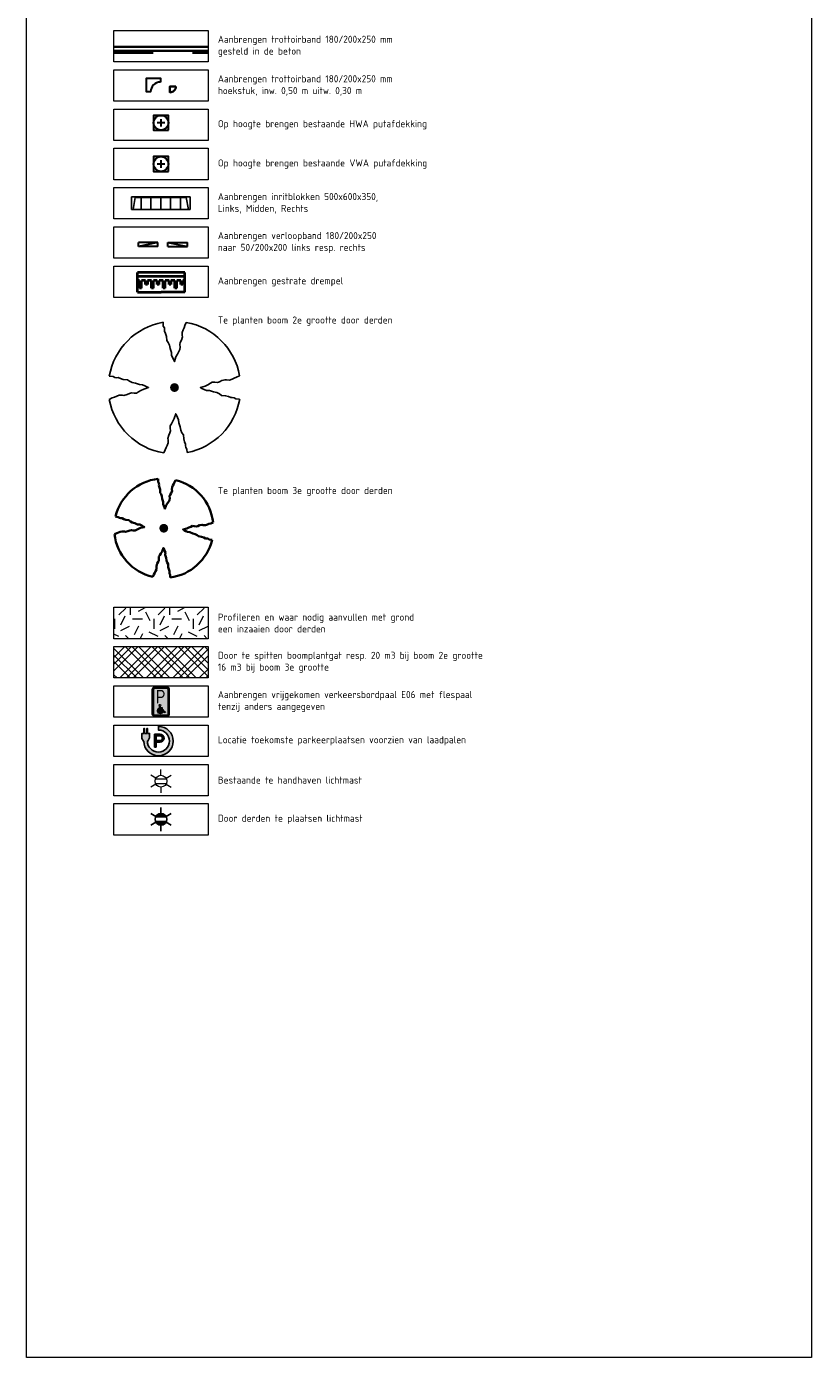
# Model space of a CAD drawing. Header units: metres. Extents: x 162305 to 163132, y 502542 to 502928.
# Tile 221 of 222: x 163092 to 163132, y 502716 to 502784. Entities that reach past the tile are written whole.
import ezdxf
from ezdxf.enums import TextEntityAlignment as Align

# ---------------------------------------------------------------- set-up
doc = ezdxf.new("R2010")
doc.units = ezdxf.units.M
doc.linetypes.add('VH-TROTTOIRBAND-SO', pattern=[15, 5, -2, 2, -2, 2, -2])
doc.linetypes.add('ZZ-HIDDEN-SO', pattern=[4, 2, -2])
for name, color, linetype, lineweight, true_color in [('B-WE-OV-LICHTMAST-S-200', 190, 'Continuous', 18, 0x7f00ff), ('N-BH-VH-KANTOPSLUITING_ELEMENT_VERLOOPBAND-S', 253, 'Continuous', 30, 0x828282), ('N-WE-GR-BOOM-S', 3, 'Continuous', 25, 0x00ff00), ('N-WE-OV-LICHTMAST-S-200', 190, 'Continuous', 25, 0x7f00ff), ('N-WE-VH-KANTOPSLUITING_ELEMENT_INRIT-S', 40, 'Continuous', 25, 0xffbf00), ('N-WE-VH-KANTOPSLUITING_TROTTOIRBAND_180X200-G', 6, 'VH-TROTTOIRBAND-SO', 35, 0xff00ff), ('N01-WE-GR-BOOM-S', 30, 'Continuous', 35, 0xff7f00)]:
    doc.layers.add(name, color=color, linetype=linetype, lineweight=lineweight, true_color=true_color)
for name, color, linetype, lineweight in [('N-BH-VH-DREMPEL_BESTRAAT_30KMU-G', 7, 'Continuous', 40), ('N-WE-GR-GRAS-A-200', 62, 'Continuous', 18), ('N-WE-GR-PLANTGATVERBETERING-A-200', 92, 'Continuous', 18), ('N-WE-RI-PUT-OPHOOGTEBRENGEN_HWA-S', 150, 'Continuous', 30), ('N-WE-RI-PUT-OPHOOGTEBRENGEN_VWA-S', 20, 'Continuous', 30), ('N-WE-VH-KANTOPSLUITING_BETONRUG-G', 7, 'ZZ-HIDDEN-SO', 35), ('N-WE-VH-KANTOPSLUITING_VOORKANTBAND-G', 50, 'Continuous', 35), ('N-WE-VW-MARKERING_SYMBOOL-S', 7, 'Continuous', 25), ('N-WE-VW-VERKEERSTEKEN_BORD_E-S-200', 7, 'Continuous', 25), ('NW-HOEKELEMENT PARKEERPLAATS', 2, 'Continuous', 30), ('X-XX-AL-LEGENDA-G', 7, 'Continuous', 0)]:
    doc.layers.add(name, color=color, linetype=linetype, lineweight=lineweight)
doc.layers.add('X-XX-AL-LEGENDA-T', color=7, linetype='Continuous')
doc.layers.add('X-XX-AL-TEKENBLAD_VIEWPORT-G', color=7, linetype='Continuous', lineweight=18, plot=False)
doc.styles.add('NLCS-ISO', font='NLCS-ISO.ttf')
doc.styles.add('NLCS-RVV-M200-T25', font='NLCS-RVV.ttf')

# ---------------------------------------------------------------- blocks, each defined once
blk = doc.blocks.new('SVH-KANTOPSLUITING_VERLOOP_180 200X250_50 200X200_RECHTS')
at = {"layer": 'N-BH-VH-KANTOPSLUITING_ELEMENT_VERLOOPBAND-S'}
for p, q in [((-0.9980578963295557, -0.06229314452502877), (0, 0)), ((0.01245862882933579, -0.1996115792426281), (0, 0)), ((-0.9980578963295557, -0.06229314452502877), (0.01245862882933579, -0.1996115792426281)), ((-0.9855992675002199, -0.2619047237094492), (-0.9980578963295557, -0.06229314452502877)), ((-0.9855992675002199, -0.2619047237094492), (0.01245862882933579, -0.1996115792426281))]:
    blk.add_line(p, q, dxfattribs=at)
blk = doc.blocks.new('SVH-KANTOPSLUITING_VERLOOP_180 200X250_50 200X200_LINKS')
at = {"layer": 'N-BH-VH-KANTOPSLUITING_ELEMENT_VERLOOPBAND-S'}
for p, q in [((0.9980578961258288, 0.06229314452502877), (0, 0)), ((0.01245862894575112, -0.1996115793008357), (0, 0)), ((0.9980578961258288, 0.06229314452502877), (0.01245862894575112, -0.1996115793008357)), ((1.01051652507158, -0.137318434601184), (0.9980578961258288, 0.06229314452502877)), ((1.01051652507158, -0.137318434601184), (0.01245862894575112, -0.1996115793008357))]:
    blk.add_line(p, q, dxfattribs=at)
blk = doc.blocks.new('N-SVH-INRITELEMENT_180 200_200X650X500_RECHTS18')
at = {"layer": 'N-WE-VH-KANTOPSLUITING_ELEMENT_INRIT-S'}
for p, q in [((0, 0), (-0.4990389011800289, -0.03098669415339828)), ((0, 0), (0.04028270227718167, -0.6487505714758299)), ((-0.4990389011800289, -0.03098669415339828), (-0.4587561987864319, -0.6797372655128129)), ((0.04028270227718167, -0.6487505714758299), (-0.4587561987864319, -0.6797372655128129)), ((-0.2622393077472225, -0.6174386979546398), (-0.4044841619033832, -0.02511553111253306)), ((0.03718403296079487, -0.5988466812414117), (-0.2622393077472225, -0.6174386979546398))]:
    blk.add_line(p, q, dxfattribs=at)
blk = doc.blocks.new('N-SVH-INRITELEMENT_180 200_200X650X500_MIDDEN199')
at = {"layer": 'N-WE-VH-KANTOPSLUITING_ELEMENT_INRIT-S'}
for p, q in [((0, 0), (-0.4990389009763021, -0.03098669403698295)), ((0, 0), (0.04028270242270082, -0.6487505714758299)), ((-0.4990389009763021, -0.03098669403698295), (-0.4587561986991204, -0.6797372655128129)), ((0.03718403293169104, -0.5988466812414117), (-0.4618548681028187, -0.6298333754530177)), ((0.04028270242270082, -0.6487505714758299), (-0.4587561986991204, -0.6797372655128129))]:
    blk.add_line(p, q, dxfattribs=at)
blk = doc.blocks.new('N-SVH-INRITELEMENT_180 200_200X650X500_LINKS18')
at = {"layer": 'N-WE-VH-KANTOPSLUITING_ELEMENT_INRIT-S'}
for p, q in [((0, 0), (-0.4990389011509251, -0.03098669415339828)), ((0, 0), (0.04028270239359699, -0.6487505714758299)), ((-0.4990389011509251, -0.03098669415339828), (-0.4587561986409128, -0.6797372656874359)), ((-0.1624315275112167, -0.6112413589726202), (-0.4618548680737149, -0.62983337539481)), ((0.04028270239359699, -0.6487505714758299), (-0.4587561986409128, -0.6797372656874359)), ((-0.09455473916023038, -0.005871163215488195), (-0.1624315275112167, -0.6112413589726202))]:
    blk.add_line(p, q, dxfattribs=at)
blk = doc.blocks.new('SGR-BOOM_2E GROOTTE')
h = blk.add_hatch(color=256)
edge = h.paths.add_edge_path()
edge.add_arc((-0.001990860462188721, 0.003386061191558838), 0.15, 0, 360)
at = {"flags": 128}
for points in [[(-0.3934977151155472, 2.21897151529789), (-0.3859977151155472, 2.09072151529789), (-0.3477477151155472, 2.02997151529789), (-0.3387477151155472, 1.96922151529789), (-0.3409977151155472, 1.91747151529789), (-0.3079977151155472, 1.83722151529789), (-0.2772477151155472, 1.74122151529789), (-0.2674977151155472, 1.59947151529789), (-0.2164977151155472, 1.53122151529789), (-0.1759977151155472, 1.44722151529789), (-0.1527477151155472, 1.32872151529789), (-0.1047477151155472, 1.19597151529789), (-0.1009977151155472, 1.09097151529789), (-0.06424771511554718, 1.00997151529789), (-0.02974771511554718, 0.9387215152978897), (-0.003497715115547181, 0.8847215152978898), (0.04525228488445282, 1.04972151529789), (0.09625228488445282, 1.14197151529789), (0.1427522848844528, 1.23047151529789), (0.1795022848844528, 1.29122151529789), (0.1840022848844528, 1.37597151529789), (0.1727522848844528, 1.46372151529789), (0.1930022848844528, 1.53122151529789), (0.2342522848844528, 1.61297151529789), (0.2650022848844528, 1.72547151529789), (0.2545022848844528, 1.77197151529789), (0.2537522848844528, 1.87772151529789), (0.2852522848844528, 1.96547151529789), (0.3190022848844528, 2.03597151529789), (0.3497522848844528, 2.11697151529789), (0.3970022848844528, 2.21747151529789)], [(-2.218997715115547, 0.3889715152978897), (-2.089247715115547, 0.3814715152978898), (-2.026997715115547, 0.3447215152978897), (-1.966997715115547, 0.3349715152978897), (-1.915997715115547, 0.3394715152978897), (-1.834997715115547, 0.3049715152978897), (-1.740497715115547, 0.2742215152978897), (-1.597997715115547, 0.2637215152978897), (-1.531247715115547, 0.2134715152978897), (-1.443497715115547, 0.1699715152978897), (-1.324997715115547, 0.1474715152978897), (-1.195247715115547, 0.1017215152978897), (-1.090247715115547, 0.09797151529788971), (-1.008497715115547, 0.06122151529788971), (-0.9379977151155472, 0.02747151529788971), (-0.8832477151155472, -0.0002784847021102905), (-1.048247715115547, -0.04827848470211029), (-1.141247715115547, -0.0992784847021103), (-1.228997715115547, -0.1457784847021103), (-1.289747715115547, -0.1832784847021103), (-1.373747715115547, -0.1862784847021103), (-1.462247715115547, -0.1757784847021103), (-1.531247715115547, -0.1960284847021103), (-1.612247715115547, -0.2365284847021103), (-1.723247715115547, -0.2680284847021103), (-1.769747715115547, -0.2582784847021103), (-1.876247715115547, -0.2590284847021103), (-1.963247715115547, -0.2897784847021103), (-2.033747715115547, -0.3227784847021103), (-2.115497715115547, -0.3520284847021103), (-2.215997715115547, -0.4007784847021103)], [(2.213502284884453, -0.3850284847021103), (2.083752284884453, -0.3775284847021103), (2.022252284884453, -0.3400284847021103), (1.963002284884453, -0.3302784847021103), (1.912002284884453, -0.3347784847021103), (1.828752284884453, -0.3002784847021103), (1.734252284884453, -0.2695284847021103), (1.593252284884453, -0.2590284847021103), (1.525002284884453, -0.2095284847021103), (1.439502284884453, -0.1675284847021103), (1.321752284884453, -0.1435284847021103), (1.190502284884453, -0.0970284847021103), (1.084002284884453, -0.0932784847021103), (1.003752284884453, -0.05727848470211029), (0.9325022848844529, -0.02202848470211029), (0.8785022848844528, 0.00497151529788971), (1.043502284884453, 0.05297151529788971), (1.135752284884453, 0.1032215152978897), (1.223502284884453, 0.1504715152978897), (1.283502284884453, 0.1879715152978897), (1.367502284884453, 0.1909715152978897), (1.457502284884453, 0.1797215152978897), (1.525002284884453, 0.2007215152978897), (1.606002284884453, 0.2404715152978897), (1.718502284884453, 0.2734715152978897), (1.765002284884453, 0.2629715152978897), (1.870002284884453, 0.2622215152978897), (1.958502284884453, 0.2922215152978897), (2.029002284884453, 0.3282215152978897), (2.110752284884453, 0.3574715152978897), (2.212002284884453, 0.4047215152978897)], [(-0.3597477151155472, -2.21802848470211), (-0.3109977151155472, -2.11677848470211), (-0.2802477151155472, -2.036528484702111), (-0.2479977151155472, -1.96602848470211), (-0.2172477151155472, -1.87752848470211), (-0.2164977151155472, -1.77252848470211), (-0.2277477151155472, -1.72452848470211), (-0.1954977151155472, -1.61277848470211), (-0.1564977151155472, -1.53102848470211), (-0.1354977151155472, -1.46352848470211), (-0.1452477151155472, -1.37502848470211), (-0.1414977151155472, -1.29177848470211), (-0.1039977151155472, -1.23102848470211), (-0.05674771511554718, -1.14327848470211), (-0.005747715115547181, -1.05027848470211), (0.04075228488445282, -0.8845284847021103), (0.06925228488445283, -0.9392784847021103), (0.1022522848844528, -1.00977848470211), (0.1390022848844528, -1.09152848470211), (0.1435022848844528, -1.19577848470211), (0.1900022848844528, -1.32777848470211), (0.2125022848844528, -1.44702848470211), (0.2545022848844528, -1.53102848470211), (0.3047522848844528, -1.59927848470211), (0.3160022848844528, -1.74102848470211), (0.3467522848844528, -1.83627848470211), (0.3805022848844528, -1.91802848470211), (0.3760022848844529, -1.96827848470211), (0.3865022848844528, -2.03052848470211), (0.4232522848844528, -2.08977848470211), (0.4315022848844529, -2.20452848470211)]]:
    blk.add_lwpolyline(points, dxfattribs=at)
for start, end in [(100.0002194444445, 170.1098166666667), (10.29992500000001, 79.79196666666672), (190.3241250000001, 260.8432527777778), (281.0945583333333, 350.0620888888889)]:
    blk.add_arc((-0.001990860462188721, 0.003386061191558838), 2.249996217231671, start, end)
blk = doc.blocks.new('SGR-BOOM_3E GROOTTE')
h = blk.add_hatch(color=256)
edge = h.paths.add_edge_path()
edge.add_arc((-0.001990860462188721, 0.003386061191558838), 0.15, 0, 360)
at = {"flags": 128}
for points in [[(-0.2956210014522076, 1.665075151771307), (-0.2899960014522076, 1.568887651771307), (-0.2613085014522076, 1.523325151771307), (-0.2545585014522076, 1.477762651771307), (-0.2562460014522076, 1.438950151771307), (-0.2314960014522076, 1.378762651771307), (-0.2084335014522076, 1.306762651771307), (-0.2011210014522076, 1.200450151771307), (-0.1628710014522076, 1.149262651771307), (-0.1324960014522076, 1.086262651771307), (-0.1150585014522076, 0.9973876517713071), (-0.07905850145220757, 0.8978251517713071), (-0.07624600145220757, 0.8190751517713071), (-0.04868350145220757, 0.758325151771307), (-0.02280850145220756, 0.7048876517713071), (-0.003121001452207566, 0.664387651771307), (0.03344149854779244, 0.788137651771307), (0.07169149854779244, 0.8573251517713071), (0.1065664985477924, 0.923700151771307), (0.1341289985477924, 0.969262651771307), (0.1375039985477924, 1.032825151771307), (0.1290664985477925, 1.098637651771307), (0.1442539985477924, 1.149262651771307), (0.1751914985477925, 1.210575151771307), (0.1982539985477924, 1.294950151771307), (0.1903789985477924, 1.329825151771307), (0.1898164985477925, 1.409137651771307), (0.2134414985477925, 1.474950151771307), (0.2387539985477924, 1.527825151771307), (0.2618164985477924, 1.588575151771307), (0.2972539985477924, 1.663950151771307)], [(-1.664746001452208, 0.292575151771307), (-1.567433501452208, 0.286950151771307), (-1.520746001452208, 0.259387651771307), (-1.475746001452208, 0.252075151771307), (-1.437496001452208, 0.255450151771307), (-1.376746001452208, 0.229575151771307), (-1.305871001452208, 0.206512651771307), (-1.198996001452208, 0.198637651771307), (-1.148933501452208, 0.160950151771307), (-1.083121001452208, 0.128325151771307), (-0.9942460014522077, 0.111450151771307), (-0.8969335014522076, 0.07713765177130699), (-0.8181835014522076, 0.074325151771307), (-0.7568710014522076, 0.04676265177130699), (-0.7039960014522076, 0.02145015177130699), (-0.6629335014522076, 0.0006376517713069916), (-0.7866835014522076, -0.03536234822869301), (-0.8564335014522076, -0.07361234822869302), (-0.9222460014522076, -0.108487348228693), (-0.9678085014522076, -0.136612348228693), (-1.030808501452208, -0.138862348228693), (-1.097183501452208, -0.130987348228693), (-1.148933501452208, -0.146174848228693), (-1.209683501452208, -0.176549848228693), (-1.292933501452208, -0.200174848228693), (-1.327808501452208, -0.192862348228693), (-1.407683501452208, -0.193424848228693), (-1.472933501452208, -0.216487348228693), (-1.525808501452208, -0.241237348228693), (-1.587121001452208, -0.263174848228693), (-1.662496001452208, -0.299737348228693)], [(1.659628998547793, -0.287924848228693), (1.562316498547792, -0.282299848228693), (1.516191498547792, -0.254174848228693), (1.471753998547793, -0.246862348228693), (1.433503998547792, -0.250237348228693), (1.371066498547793, -0.224362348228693), (1.300191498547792, -0.201299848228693), (1.194441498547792, -0.193424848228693), (1.143253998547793, -0.156299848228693), (1.079128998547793, -0.124799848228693), (0.9908164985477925, -0.106799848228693), (0.8923789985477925, -0.07192484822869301), (0.8125039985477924, -0.06911234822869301), (0.7523164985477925, -0.04211234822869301), (0.6988789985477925, -0.01567484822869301), (0.6583789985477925, 0.004575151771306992), (0.7821289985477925, 0.04057515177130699), (0.8513164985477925, 0.07826265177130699), (0.9171289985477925, 0.113700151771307), (0.9621289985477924, 0.141825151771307), (1.025128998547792, 0.144075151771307), (1.092628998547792, 0.135637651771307), (1.143253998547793, 0.151387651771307), (1.204003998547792, 0.181200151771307), (1.288378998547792, 0.205950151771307), (1.323253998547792, 0.198075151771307), (1.402003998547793, 0.197512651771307), (1.468378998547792, 0.220012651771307), (1.521253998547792, 0.247012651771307), (1.582566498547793, 0.268950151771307), (1.658503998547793, 0.304387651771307)], [(-0.2703085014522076, -1.662674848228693), (-0.2337460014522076, -1.586737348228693), (-0.2106835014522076, -1.526549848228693), (-0.1864960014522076, -1.473674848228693), (-0.1634335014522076, -1.407299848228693), (-0.1628710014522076, -1.328549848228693), (-0.1713085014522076, -1.292549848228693), (-0.1471210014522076, -1.208737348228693), (-0.1178710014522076, -1.147424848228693), (-0.1021210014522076, -1.096799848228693), (-0.1094335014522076, -1.030424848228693), (-0.1066210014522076, -0.967987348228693), (-0.07849600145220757, -0.9224248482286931), (-0.04305850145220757, -0.856612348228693), (-0.004808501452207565, -0.786862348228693), (0.03006649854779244, -0.662549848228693), (0.05144149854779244, -0.703612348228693), (0.07619149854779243, -0.756487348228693), (0.1037539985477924, -0.817799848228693), (0.1071289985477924, -0.8959873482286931), (0.1420039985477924, -0.9949873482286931), (0.1588789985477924, -1.084424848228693), (0.1903789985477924, -1.147424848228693), (0.2280664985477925, -1.198612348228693), (0.2365039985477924, -1.304924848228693), (0.2595664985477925, -1.376362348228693), (0.2848789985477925, -1.437674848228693), (0.2815039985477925, -1.475362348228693), (0.2893789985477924, -1.522049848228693), (0.3169414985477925, -1.566487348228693), (0.3231289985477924, -1.652549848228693)]]:
    blk.add_lwpolyline(points, dxfattribs=at)
for start, end in [(100.0002194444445, 170.1098166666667), (10.29992500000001, 79.79196666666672), (190.3241250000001, 260.8432527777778), (281.0945583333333, 350.0620888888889)]:
    blk.add_arc((-0.001990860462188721, 0.003386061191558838), 1.687497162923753, start, end)
blk = doc.blocks.new('N-SRI-PUT_OPHOOGTEBRENGEN-SO')
at = {"layer": 'N-WE-RI-PUT-OPHOOGTEBRENGEN_HWA-S', "ltscale": 0.2356460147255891, "flags": 128}
for points in [[(0.4002040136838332, -0.3523428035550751), (0.3523428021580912, 0.4002040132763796), (-0.4002040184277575, 0.352342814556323), (-0.3523428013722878, -0.4002040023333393), (0.4002040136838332, -0.3523428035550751)], [(0.1881372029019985, 0.01195744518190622), (-0.1881372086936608, -0.01195743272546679)], [(-0.01195743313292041, 0.1881372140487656), (0.01195743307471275, -0.1881372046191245)]]:
    blk.add_lwpolyline(points, dxfattribs=at)
at = {"layer": 'N-WE-RI-PUT-OPHOOGTEBRENGEN_HWA-S', "ltscale": 0.2356460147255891}
blk.add_circle((0, 1.164153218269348e-10), 0.3770336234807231, dxfattribs=at)
blk = doc.blocks.new('N-SRI-PUT_OPHOOGTEBRENGEN-SO1')
at = {"layer": 'N-WE-RI-PUT-OPHOOGTEBRENGEN_VWA-S', "ltscale": 0.2356460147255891, "flags": 128}
for points in [[(0.4002040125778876, -0.3523428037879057), (0.3523428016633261, 0.4002040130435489), (-0.4002040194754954, 0.3523428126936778), (-0.3523428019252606, -0.4002040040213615), (0.4002040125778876, -0.3523428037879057)], [(0.1881372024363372, 0.01195744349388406), (-0.1881372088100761, -0.01195743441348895)], [(-0.01195743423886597, 0.1881372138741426), (0.0119574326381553, -0.1881372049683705)]]:
    blk.add_lwpolyline(points, dxfattribs=at)
at = {"layer": 'N-WE-RI-PUT-OPHOOGTEBRENGEN_VWA-S', "ltscale": 0.2356460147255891}
blk.add_circle((-4.365574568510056e-10, 2.91038304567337e-10), 0.3770336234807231, dxfattribs=at)
blk = doc.blocks.new('SVW-VERKEERSTEKEN_BORD_E06-SO')
at = {"true_color": 0x007dc8}
h = blk.add_hatch(color=152, dxfattribs=at)
h.dxf.hatch_style = 1
h.paths.add_polyline_path([(-2.25, 3.050000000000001), (-2.25, -3.05, 0.4142135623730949), (-1.550000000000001, -3.749999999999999), (-2.296212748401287e-16, -3.75), (-2.173748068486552e-16, -3.55), (-1.550000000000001, -3.549999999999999, -0.414213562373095), (-2.05, -3.05), (-2.05, 3.050000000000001, -0.4142135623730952), (-1.55, 3.550000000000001), (1.10555322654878e-15, 3.550000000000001), (1.117799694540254e-15, 3.75), (-1.55, 3.75, 0.4142135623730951)])
at = {"true_color": 0xffffff}
h = blk.add_hatch(color=7, dxfattribs=at)
h.dxf.hatch_style = 1
h.paths.add_polyline_path([(-1.55, -3.349999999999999, -0.4142135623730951), (-1.85, -3.049999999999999), (-1.85, 3.05, -0.4142135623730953), (-1.55, 3.35), (8.157510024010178e-16, 3.35), (8.835086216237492e-16, 3.550000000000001), (-1.55, 3.550000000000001, 0.4142135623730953), (-2.05, 3.050000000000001), (-2.05, -3.05, 0.4142135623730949), (-1.550000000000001, -3.549999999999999), (-3.839082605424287e-16, -3.55), (-3.161506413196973e-16, -3.35)])
at = {"true_color": 0x007dc8}
h = blk.add_hatch(color=152, dxfattribs=at)
h.dxf.hatch_style = 1
h.paths.add_polyline_path([(1.550000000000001, 3.75), (1.117799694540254e-15, 3.75), (1.10555322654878e-15, 3.550000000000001), (1.550000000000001, 3.550000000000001, -0.414213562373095), (2.050000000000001, 3.050000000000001), (2.050000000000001, -3.05, -0.4142135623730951), (1.55, -3.55), (-2.173748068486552e-16, -3.55), (-2.296212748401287e-16, -3.75), (1.55, -3.75, 0.4142135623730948), (2.25, -3.05), (2.250000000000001, 3.050000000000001, 0.4142135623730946)])
at = {"true_color": 0xffffff}
h = blk.add_hatch(color=7, dxfattribs=at)
h.dxf.hatch_style = 1
h.paths.add_polyline_path([(-4.271729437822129e-16, -3.35), (-3.839082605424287e-16, -3.55), (1.55, -3.55, 0.4142135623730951), (2.050000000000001, -3.05), (2.050000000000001, 3.050000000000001, 0.414213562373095), (1.550000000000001, 3.550000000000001), (8.835086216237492e-16, 3.550000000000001), (8.157510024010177e-16, 3.349999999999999), (1.550000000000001, 3.35, -0.4142135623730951), (1.850000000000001, 3.05), (1.85, -3.05, -0.4142135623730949), (1.55, -3.35)])
at = {"true_color": 0x007dc8}
h = blk.add_hatch(color=152, dxfattribs=at)
h.dxf.hatch_style = 1
h.paths.add_polyline_path([(-0.3638773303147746, -1.064274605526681, -0.721619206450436), (-0.209866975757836, -0.6704703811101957), (4.440892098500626e-16, 3.35), (-1.55, 3.35, 0.4142135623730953), (-1.85, 3.05), (-1.85, -3.049999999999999, 0.4142135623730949), (-1.55, -3.349999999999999), (1.55, -3.35, 0.1989123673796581), (1.762132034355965, -3.262132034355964), (0.8314640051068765, -2.863764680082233), (0.618837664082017, -2.467051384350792), (0.554014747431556, -2.486496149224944), (0.6110618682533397, -2.588921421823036, -0.3006450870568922), (-0.09161897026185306, -3.055637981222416, -0.7981471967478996), (-0.4287002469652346, -1.588048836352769), (-0.4287002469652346, -1.693059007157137), (-0.3638773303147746, -1.567306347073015)])
h = blk.add_hatch(color=152, dxfattribs=at)
h.dxf.hatch_style = 1
h.paths.add_polyline_path([(1.850000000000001, 3.05, 0.4142135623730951), (1.550000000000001, 3.35), (4.440892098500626e-16, 3.350000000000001), (-0.209866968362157, -0.6704702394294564, -0.8759613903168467), (-0.1745994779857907, -1.110950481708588), (-0.1745994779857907, -1.505078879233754), (0.3465793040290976, -1.505078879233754), (0.3465793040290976, -1.694356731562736), (-0.1745994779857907, -1.694356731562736), (-0.1745994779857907, -1.878464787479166), (0.517710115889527, -1.881060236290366), (0.9144339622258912, -2.620024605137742), (1.106307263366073, -2.511121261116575), (1.194468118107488, -2.679677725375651), (0.8314640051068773, -2.863764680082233), (1.762132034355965, -3.262132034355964, 0.1989123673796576), (1.85, -3.05)])
at = {"true_color": 0xffffff}
h = blk.add_hatch(color=7, dxfattribs=at)
h.dxf.hatch_style = 1
edge = h.paths.add_edge_path()
edge.add_line((0.4969676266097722, -2.384070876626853), (0.6110618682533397, -2.588921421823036))
edge.add_arc((-0.09329548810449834, -2.290783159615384), 0.7648566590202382, 270.12558885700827, 337.05817753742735, ccw=False)
edge.add_arc((-0.09331140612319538, -2.283521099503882), 0.7721187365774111, 115.74551143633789, 270.1255888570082, ccw=False)
edge.add_line((-0.4287002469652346, -1.588048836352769), (-0.4287002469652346, -1.798069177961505))
edge.add_arc((-0.08964211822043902, -2.289806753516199), 0.5972991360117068, 124.5866636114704, 269.8103705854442)
edge.add_arc((-0.08965447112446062, -2.293539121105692), 0.5935667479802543, 269.8103705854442, 351.2269141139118)
at = {"true_color": 0x007dc8}
h = blk.add_hatch(color=152, dxfattribs=at)
h.dxf.hatch_style = 1
h.paths.add_polyline_path([(0.496967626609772, -2.384070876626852), (0.5540147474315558, -2.486496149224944), (0.6188376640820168, -2.467051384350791), (0.4062113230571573, -2.070338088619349), (-0.3638773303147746, -2.070338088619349), (-0.3638773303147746, -1.567306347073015), (-0.4287002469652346, -1.693059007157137), (-0.4287002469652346, -1.798069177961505, 0.734732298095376), (-0.09161897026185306, -2.887102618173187, 0.3709857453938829)], flags=17)
at = {"true_color": 0xffffff}
h = blk.add_hatch(color=7, dxfattribs=at)
h.dxf.hatch_style = 1
edge = h.paths.add_edge_path()
edge.add_line((1.194468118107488, -2.679677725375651), (0.8314640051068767, -2.863764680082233))
edge.add_line((0.8314640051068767, -2.863764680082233), (0.4062113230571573, -2.070338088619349))
edge.add_line((0.4062113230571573, -2.070338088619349), (-0.3638773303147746, -2.070338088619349))
edge.add_line((-0.3638773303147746, -2.070338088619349), (-0.3638773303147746, -1.064274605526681))
edge.add_arc((-0.2214855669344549, -0.8929441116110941), 0.2227769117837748, 89.94322207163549, 230.2702294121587, ccw=False)
edge.add_arc((-0.2214856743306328, -0.8930524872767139), 0.2228852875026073, -77.85653757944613, 89.94322207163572, ccw=False)
edge.add_line((-0.1745994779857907, -1.110950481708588), (-0.1745994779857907, -1.505078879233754))
edge.add_line((-0.1745994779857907, -1.505078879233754), (0.3465793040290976, -1.505078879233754))
edge.add_line((0.3465793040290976, -1.505078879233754), (0.3465793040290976, -1.694356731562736))
edge.add_line((0.3465793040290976, -1.694356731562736), (-0.1745994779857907, -1.694356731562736))
edge.add_line((-0.1745994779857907, -1.694356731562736), (-0.1745994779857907, -1.878464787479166))
edge.add_line((-0.1745994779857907, -1.878464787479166), (0.517710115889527, -1.881060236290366))
edge.add_line((0.517710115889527, -1.881060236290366), (0.9144339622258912, -2.620024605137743))
edge.add_line((0.9144339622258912, -2.620024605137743), (1.106307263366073, -2.511121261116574))
edge.add_line((1.106307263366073, -2.511121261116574), (1.194468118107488, -2.679677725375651))
at = {"color": 152, "lineweight": 0, "true_color": 0x007dc8}
blk.add_lwpolyline([(-1.550000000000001, -3.75), (1.55, -3.75, 0.4142135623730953), (2.250000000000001, -3.050000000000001), (2.250000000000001, 3.05, 0.4142135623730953), (1.550000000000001, 3.75), (-1.549999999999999, 3.75, 0.4142135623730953), (-2.25, 3.050000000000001), (-2.25, -3.05, 0.4142135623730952)], format="xyb", close=True, dxfattribs=at)
at = {"color": 7, "lineweight": 0, "true_color": 0xffffff}
for points in [[(-1.55, -3.549999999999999), (1.55, -3.55, 0.414213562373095), (2.050000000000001, -3.05), (2.050000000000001, 3.05, 0.414213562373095), (1.550000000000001, 3.55), (-1.55, 3.55, 0.414213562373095), (-2.05, 3.05), (-2.05, -3.05, 0.414213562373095)], [(-1.55, -3.349999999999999), (1.55, -3.35, 0.4142135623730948), (1.85, -3.05), (1.850000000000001, 3.05, 0.4142135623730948), (1.550000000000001, 3.35), (-1.55, 3.35, 0.4142135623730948), (-1.85, 3.05), (-1.85, -3.05, 0.4142135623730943)], [(0.4969676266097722, -2.384070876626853), (0.6110618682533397, -2.588921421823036, -0.3006450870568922), (-0.09161897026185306, -3.055637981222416, -0.798147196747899), (-0.4287002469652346, -1.588048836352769), (-0.4287002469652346, -1.798069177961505, 0.7347322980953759), (-0.09161897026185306, -2.887102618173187, 0.3709857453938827), (0.4969676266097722, -2.384070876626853)], [(1.194468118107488, -2.679677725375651), (0.8314640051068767, -2.863764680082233), (0.4062113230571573, -2.070338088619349), (-0.3638773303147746, -2.070338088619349), (-0.3638773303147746, -1.064274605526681, -0.7023360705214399), (-0.2212648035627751, -0.6701673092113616, -0.898823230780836), (-0.1745994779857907, -1.110950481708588), (-0.1745994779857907, -1.505078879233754), (0.3465793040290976, -1.505078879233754), (0.3465793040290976, -1.694356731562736), (-0.1745994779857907, -1.694356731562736), (-0.1745994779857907, -1.878464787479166), (0.517710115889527, -1.881060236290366), (0.9144339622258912, -2.620024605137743), (1.106307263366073, -2.511121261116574)]]:
    blk.add_lwpolyline(points, format="xyb", close=True, dxfattribs=at)
at = {"color": 7, "true_color": 0xffffff, "style": 'NLCS-RVV-M200-T25', "width": 0.9}
blk.add_text('P', height=3.5, dxfattribs=at).set_placement((-0.048146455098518, 1.267231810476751), align=Align.MIDDLE_CENTER)
blk = doc.blocks.new('B-SOV-LICHTMAST-SO')
for p, q in [((-1.299038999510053, 0.7500000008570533), (-2.598074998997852, 1.500000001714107)), ((9.895807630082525e-10, 1.500000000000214), (1.979077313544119e-09, 3.000000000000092)), ((1.299039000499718, 0.7499999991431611), (2.598075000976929, 1.499999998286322)), ((-1.299039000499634, -0.7499999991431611), (-2.598075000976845, -1.499999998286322)), ((-9.895807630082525e-10, -1.500000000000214), (-1.978993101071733e-09, -3.000000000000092)), ((1.299038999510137, -0.7500000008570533), (2.598074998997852, -1.500000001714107))]:
    blk.add_line(p, q)
at = {"flags": 128}
for points in [[(-1.377981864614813, 0.5925925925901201), (1.377981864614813, 0.5925925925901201)], [(-1.377981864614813, -0.5925925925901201), (1.377981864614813, -0.5925925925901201)]]:
    blk.add_lwpolyline(points, dxfattribs=at)
blk.add_circle((0, 0), 1.5)
at = {"style": 'NLCS-ISO'}
blk.add_attdef('TYPE', text='', height=1.8, dxfattribs=at).set_placement((1.979077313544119e-09, 3.000000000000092), align=Align.BOTTOM_CENTER)
blk = doc.blocks.new('SOV-LICHTMAST-SO')
h = blk.add_hatch(color=256)
h.paths.add_polyline_path([(1.377981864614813, 0.5925925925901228, 0.6585046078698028), (-1.377981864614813, 0.5925925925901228)])
h.paths.add_polyline_path([(-1.377981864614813, -0.5925925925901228, 0.6585046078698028), (1.377981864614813, -0.5925925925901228)])
at = {"flags": 128}
for points in [[(-2.598074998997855, 1.500000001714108), (-1.299038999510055, 0.750000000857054)], [(-1.377981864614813, 0.5925925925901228), (1.377981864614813, 0.5925925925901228)], [(9.895807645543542e-10, 1.5), (1.979077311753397e-09, 3.000000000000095)], [(1.299039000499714, 0.7499999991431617), (2.598075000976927, 1.499999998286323)], [(-2.598075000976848, -1.499999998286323), (-1.299039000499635, -0.7499999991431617)], [(-1.377981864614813, -0.5925925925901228), (1.377981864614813, -0.5925925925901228)], [(-9.895807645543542e-10, -1.500000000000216), (-1.978993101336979e-09, -3.000000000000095)], [(2.598074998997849, -1.500000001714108), (1.299038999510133, -0.750000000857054)]]:
    blk.add_lwpolyline(points, dxfattribs=at)
blk.add_circle((0, 0), 1.5)
at = {"style": 'NLCS-ISO'}
blk.add_attdef('TYPE', text='', height=1.8, dxfattribs=at).set_placement((1.979077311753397e-09, 3.000000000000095), align=Align.BOTTOM_CENTER)
blk = doc.blocks.new('SVW-MARKERING_SYMBOOL_LAADPLAATS_DAGNL_S')
h = blk.add_hatch(color=256)
h.dxf.hatch_style = 1
edge = h.paths.add_edge_path()
edge.add_line((-0.8476792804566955, 0.1367095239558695), (-0.8476792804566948, 0.3871846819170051))
edge.add_line((-0.8476792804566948, 0.3871846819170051), (-0.7476792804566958, 0.3871846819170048))
edge.add_line((-0.7476792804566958, 0.3871846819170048), (-0.747679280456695, 0.637184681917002))
edge.add_line((-0.747679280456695, 0.637184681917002), (-0.7039292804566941, 0.6371846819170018))
edge.add_line((-0.7039292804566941, 0.6371846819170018), (-0.7039292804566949, 0.3871846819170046))
edge.add_line((-0.7039292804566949, 0.3871846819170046), (-0.5960707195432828, 0.3871846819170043))
edge.add_line((-0.5960707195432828, 0.3871846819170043), (-0.596070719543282, 0.6371846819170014))
edge.add_line((-0.596070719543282, 0.6371846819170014), (-0.552320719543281, 0.6371846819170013))
edge.add_line((-0.552320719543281, 0.6371846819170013), (-0.5523207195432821, 0.3871846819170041))
edge.add_line((-0.5523207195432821, 0.3871846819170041), (-0.4523207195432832, 0.3871846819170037))
edge.add_line((-0.4523207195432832, 0.3871846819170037), (-0.452320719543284, 0.1583601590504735))
edge.add_line((-0.452320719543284, 0.1583601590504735), (-0.5437499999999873, 1.332267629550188e-15))
edge.add_line((-0.5437499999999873, 1.332267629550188e-15), (-0.5624999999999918, 1.332267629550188e-15))
edge.add_arc((6.883382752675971e-15, 3.33066907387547e-16), 0.5624999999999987, 179.9999999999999, 449.9999999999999)
edge.add_line((7.983940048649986e-15, 0.562499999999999), (1.047303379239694e-14, 0.7499999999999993))
edge.add_arc((9.547918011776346e-15, -1.221245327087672e-15), 0.7500000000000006, -180, 89.99999999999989, ccw=False)
edge.add_line((-0.749999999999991, -4.632630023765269e-16), (-0.7687499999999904, 2.220446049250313e-15))
edge.add_line((-0.7687499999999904, 2.220446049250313e-15), (-0.8476792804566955, 0.1367095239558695))
h = blk.add_hatch(color=256)
edge = h.paths.add_edge_path(flags=17)
edge.add_line((-0.2090334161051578, 0.3455573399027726), (0.08471658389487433, 0.3455573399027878))
edge.add_arc((0.08471658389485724, 0.1467001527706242), 0.1988571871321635, -90.00000000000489, 89.99999999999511, ccw=False)
edge.add_line((0.08471658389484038, -0.05215703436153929), (-0.1215334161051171, -0.05215703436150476))
edge.add_line((-0.1215334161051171, -0.05215703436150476), (-0.1215334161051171, -0.316942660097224))
edge.add_line((-0.1215334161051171, -0.316942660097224), (-0.2090334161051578, -0.316942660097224))
edge.add_line((-0.2090334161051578, -0.316942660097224), (-0.2090334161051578, 0.1583601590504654))
edge.add_line((-0.2090334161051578, 0.1583601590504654), (-0.2090334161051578, 0.3455573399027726))
edge = h.paths.add_edge_path(flags=16)
edge.add_line((0.0847165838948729, 0.2654501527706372), (-0.1215334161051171, 0.2654501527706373))
edge.add_line((-0.1215334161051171, 0.2654501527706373), (-0.1215334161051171, 0.0279501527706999))
edge.add_line((-0.1215334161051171, 0.0279501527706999), (0.08471658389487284, 0.02795015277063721))
edge.add_arc((0.08471658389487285, 0.1467001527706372), 0.11875, 270, 450)
for p, q in [((-0.2090334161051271, -0.3169426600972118), (-0.2090334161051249, 0.3455573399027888)), ((-0.2090334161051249, 0.3455573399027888), (0.08471658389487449, 0.3455573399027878)), ((-0.1215334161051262, 0.265450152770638), (-0.1215334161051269, 0.02795015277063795)), ((0.0847165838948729, 0.2654501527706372), (-0.1215334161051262, 0.265450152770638)), ((-0.1215334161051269, 0.02795015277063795), (0.0847165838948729, 0.02795015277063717)), ((-0.1215334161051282, -0.3169426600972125), (-0.2090334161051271, -0.3169426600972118)), ((0.08471658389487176, -0.05215703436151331), (-0.1215334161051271, -0.05215703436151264)), ((-0.1215334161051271, -0.05215703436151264), (-0.1215334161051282, -0.3169426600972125))]:
    blk.add_line(p, q)
blk.add_lwpolyline([(-0.8476792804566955, 0.1367095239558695), (-0.8476792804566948, 0.3871846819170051), (-0.7476792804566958, 0.3871846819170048), (-0.747679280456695, 0.637184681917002), (-0.7039292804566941, 0.6371846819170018), (-0.7039292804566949, 0.3871846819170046), (-0.5960707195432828, 0.3871846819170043), (-0.596070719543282, 0.6371846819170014), (-0.552320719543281, 0.6371846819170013), (-0.5523207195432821, 0.3871846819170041), (-0.4523207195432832, 0.3871846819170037), (-0.452320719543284, 0.1583601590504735), (-0.5437499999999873, 1.332267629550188e-15), (-0.5624999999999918, 1.332267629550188e-15, 2.414213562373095), (7.983940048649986e-15, 0.562499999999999), (1.047303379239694e-14, 0.7499999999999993, -2.414213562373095), (-0.749999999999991, -4.632630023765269e-16), (-0.7687499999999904, 2.220446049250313e-15)], format="xyb", close=True)
for radius in [0.1988571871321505, 0.1187500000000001]:
    blk.add_arc((0.08471658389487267, 0.1467001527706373), radius, 270, 90.00000000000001)

msp = doc.modelspace()

# ---------------------------------------------------------------- hatches: boundary and pattern name
at = {"layer": 'N-WE-GR-GRAS-A-200'}
h = msp.add_hatch(dxfattribs=at)
h.set_pattern_fill('AGR-GRAS_02-SO', color=256, scale=0.2, style=0, pattern_type=2)
h.set_pattern_definition([(0, (0, -3.350944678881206), (2, 2), [0.5, -1.5]), (0, (1.1, -2.150944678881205), (2, 2), [0.5, -1.5]), (90, (0.2, -2.650944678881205), (-2, 2), [0.5, -1.5]), (90, (1, -1.950944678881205), (-2, 2), [0.5, -1.5]), (45, (0.4, -1.950944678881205), (0, 2.00000000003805), [0.5, -2.328427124]), (135, (1.1, -3.350944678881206), (-2.00000000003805, 0), [0.5, -2.328427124]), (26.56505119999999, (0.5, -2.750944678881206), (2.000000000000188, 8.001289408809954e-10), [0.5, -3.972135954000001]), (26.56505119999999, (1.4, -1.750944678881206), (2.000000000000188, 8.001289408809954e-10), [0.5, -3.972135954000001]), (63.43494882, (1.4, -3.350944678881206), (1.019972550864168e-10, 2.000000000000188), [0.4999999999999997, -3.972135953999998]), (63.43494882, (0.5, -2.450944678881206), (1.019972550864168e-10, 2.000000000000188), [0.4999999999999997, -3.972135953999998]), (63.43494882, (1.2, -2.950944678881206), (1.019972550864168e-10, 2.000000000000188), [0.4999999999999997, -3.972135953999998]), (116.5650512, (0, -2.250944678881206), (-8.00129740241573e-10, 2.000000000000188), [0.4999999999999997, -3.972135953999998]), (153.43494882, (0.4, -3.050944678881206), (-2.000000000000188, 1.019979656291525e-10), [0.5, -3.972135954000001])])
h.paths.add_polyline_path([(163096.1505407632, 502752.8394568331), (163096.1505407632, 502754.4394568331), (163100.9505407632, 502754.4394568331), (163100.9505407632, 502752.8394568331)])
at = {"layer": 'N-WE-GR-PLANTGATVERBETERING-A-200'}
h = msp.add_hatch(dxfattribs=at)
h.set_pattern_fill('AGR-PLANTGATVERBETERING_01-SO', color=256, scale=0.2, pattern_type=2)
h.set_pattern_definition([(45, (0, -1.350944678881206), (-0.3367596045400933, 0.3367596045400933), []), (45, (0.33675, -1.350944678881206), (-0.6735192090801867, 0.6735192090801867), []), (135, (0, -1.350944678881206), (-0.3367596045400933, -0.3367596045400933), []), (135, (0.33675, -1.350944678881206), (-0.6735192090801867, -0.6735192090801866), [])])
h.paths.add_polyline_path([(163096.1505407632, 502750.8394568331), (163096.1505407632, 502752.4394568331), (163100.9505407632, 502752.4394568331), (163100.9505407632, 502750.8394568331)])

# ---------------------------------------------------------------- linework, layer by layer
at = {"layer": 'N-BH-VH-DREMPEL_BESTRAAT_30KMU-G'}
for p, q in [((163097.3609504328, 502770.4927808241), (163097.3609492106, 502771.4927837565)), ((163098.5609494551, 502771.2927822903), (163097.360949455, 502771.2927837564)), ((163098.5609496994, 502771.4927822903), (163097.3609496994, 502771.4927837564)), ((163097.3609504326, 502770.4927837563), (163097.3609496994, 502771.0927837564)), ((163097.4609492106, 502771.0927829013), (163097.3609496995, 502771.0927830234)), ((163097.4609487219, 502770.6927836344), (163097.4609492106, 502771.0927836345)), ((163097.5609487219, 502770.6927835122), (163097.5609492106, 502771.0927835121)), ((163097.7609492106, 502771.092783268), (163097.5609492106, 502771.0927835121)), ((163097.7609489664, 502770.8927832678), (163097.7609492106, 502771.092783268)), ((163097.8609489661, 502770.8927831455), (163097.8609492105, 502771.0927831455)), ((163097.8609492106, 502771.0927831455), (163097.8609489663, 502770.8927831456)), ((163098.0609492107, 502771.0927829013), (163097.8609492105, 502771.0927831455)), ((163098.060948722, 502770.6927829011), (163098.0609492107, 502771.0927829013)), ((163098.160948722, 502770.692782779), (163098.1609492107, 502771.0927827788)), ((163098.3609492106, 502771.0927825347), (163098.1609492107, 502771.0927827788)), ((163098.3609489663, 502770.8927825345), (163098.3609492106, 502771.0927825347)), ((163098.4609489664, 502770.8927824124), (163098.4609492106, 502771.0927824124)), ((163098.5609492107, 502771.0927822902), (163098.4609492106, 502771.0927824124)), ((163098.6609492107, 502771.0927851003), (163098.5609492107, 502771.0927852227)), ((163099.760949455, 502771.2927837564), (163098.560949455, 502771.2927852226)), ((163099.7609496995, 502771.4927837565), (163098.5609496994, 502771.4927852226)), ((163098.660948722, 502770.6927851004), (163098.6609492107, 502771.0927851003)), ((163098.760948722, 502770.6927849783), (163098.7609492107, 502771.0927849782)), ((163098.9609492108, 502771.0927847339), (163098.7609492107, 502771.0927849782)), ((163098.9609489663, 502770.8927847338), (163098.9609492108, 502771.0927847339)), ((163099.0609489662, 502770.8927846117), (163099.0609492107, 502771.0927846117)), ((163099.0609492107, 502771.0927846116), (163099.0609489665, 502770.8927846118)), ((163099.2609492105, 502771.0927843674), (163099.0609492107, 502771.0927846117)), ((163099.260948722, 502770.6927843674), (163099.2609492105, 502771.0927843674)), ((163099.3609487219, 502770.6927842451), (163099.3609492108, 502771.0927842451)), ((163099.5609492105, 502771.0927840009), (163099.3609492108, 502771.0927842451)), ((163099.5609489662, 502770.8927840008), (163099.5609492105, 502771.0927840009)), ((163099.6609489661, 502770.8927838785), (163099.6609492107, 502771.0927838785)), ((163099.6609492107, 502771.0927838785), (163099.6609489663, 502770.8927838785)), ((163099.7609492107, 502771.0927837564), (163099.6609492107, 502771.0927838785)), ((163099.7609484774, 502770.4927808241), (163099.7609496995, 502771.4927837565)), ((163099.7609484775, 502770.4927837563), (163099.7609492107, 502771.0927837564)), ((163099.760949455, 502771.2927837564), (163099.7609496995, 502771.4927837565)), ((163097.3609504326, 502770.4927837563), (163098.5609504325, 502770.4927852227)), ((163097.5609487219, 502770.6927835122), (163097.4609487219, 502770.6927836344)), ((163097.8609489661, 502770.8927831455), (163097.7609489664, 502770.8927832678)), ((163098.160948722, 502770.692782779), (163098.060948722, 502770.6927829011)), ((163098.4609489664, 502770.8927824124), (163098.3609489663, 502770.8927825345)), ((163099.7609484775, 502770.4927837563), (163098.5609484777, 502770.4927852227)), ((163098.760948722, 502770.6927849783), (163098.660948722, 502770.6927851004)), ((163099.0609489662, 502770.8927846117), (163098.9609489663, 502770.8927847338)), ((163099.3609487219, 502770.6927842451), (163099.260948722, 502770.6927843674)), ((163099.6609489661, 502770.8927838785), (163099.5609489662, 502770.8927840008))]:
    msp.add_line(p, q, dxfattribs=at)
at = {"layer": 'N-WE-VH-KANTOPSLUITING_BETONRUG-G'}
msp.add_line((163096.1505407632, 502782.6943216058), (163100.9505407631, 502782.6943216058), dxfattribs=at)
at = {"layer": 'N-WE-VH-KANTOPSLUITING_TROTTOIRBAND_180X200-G'}
msp.add_line((163096.1505407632, 502782.7943216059), (163100.9505407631, 502782.7943216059), dxfattribs=at)
at = {"layer": 'N-WE-VH-KANTOPSLUITING_VOORKANTBAND-G'}
msp.add_line((163096.1505407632, 502782.9943216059), (163100.9505407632, 502782.994321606), dxfattribs=at)
msp.add_lwpolyline([(163099.3097681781, 502780.9721519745), (163099.0097681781, 502780.9721519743), (163099.009768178, 502780.6721519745, 0.4142135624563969)], format="xyb", close=True, dxfattribs=at)
at = {"layer": 'NW-HOEKELEMENT PARKEERPLAATS', "flags": 128}
msp.add_lwpolyline([(163098.5199933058, 502781.1948180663, 0.4142135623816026), (163098.0199933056, 502780.6948180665), (163098.0199933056, 502780.6948180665), (163097.8199933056, 502780.6948180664), (163097.8199933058, 502781.3948180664), (163098.5199933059, 502781.3948180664)], format="xyb", close=True, dxfattribs=at)
at = {"layer": 'X-XX-AL-LEGENDA-G', "ltscale": 0.2, "flags": 128}
for points in [[(163096.1505407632, 502782.2217820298), (163096.1505407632, 502783.8217820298), (163100.9505407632, 502783.8217820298), (163100.9505407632, 502782.2217820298), (163096.1505407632, 502782.2217820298)], [(163096.1505407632, 502780.2217820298), (163096.1505407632, 502781.8217820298), (163100.9505407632, 502781.8217820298), (163100.9505407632, 502780.2217820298), (163096.1505407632, 502780.2217820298)], [(163096.1505407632, 502778.2217820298), (163096.1505407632, 502779.8217820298), (163100.9505407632, 502779.8217820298), (163100.9505407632, 502778.2217820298), (163096.1505407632, 502778.2217820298)], [(163096.1505407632, 502776.2217820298), (163096.1505407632, 502777.8217820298), (163100.9505407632, 502777.8217820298), (163100.9505407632, 502776.2217820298), (163096.1505407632, 502776.2217820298)], [(163096.1505407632, 502774.2217820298), (163096.1505407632, 502775.8217820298), (163100.9505407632, 502775.8217820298), (163100.9505407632, 502774.2217820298), (163096.1505407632, 502774.2217820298)], [(163096.1505407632, 502772.2217820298), (163096.1505407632, 502773.8217820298), (163100.9505407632, 502773.8217820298), (163100.9505407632, 502772.2217820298), (163096.1505407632, 502772.2217820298)], [(163096.1505407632, 502770.2217820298), (163096.1505407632, 502771.8217820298), (163100.9505407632, 502771.8217820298), (163100.9505407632, 502770.2217820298), (163096.1505407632, 502770.2217820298)], [(163096.1505407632, 502752.8394568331), (163096.1505407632, 502754.4394568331), (163100.9505407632, 502754.4394568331), (163100.9505407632, 502752.8394568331), (163096.1505407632, 502752.8394568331)], [(163096.1505407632, 502750.8394568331), (163096.1505407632, 502752.4394568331), (163100.9505407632, 502752.4394568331), (163100.9505407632, 502750.8394568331), (163096.1505407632, 502750.8394568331)], [(163096.1505407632, 502748.8394568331), (163096.1505407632, 502750.4394568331), (163100.9505407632, 502750.4394568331), (163100.9505407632, 502748.8394568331), (163096.1505407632, 502748.8394568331)], [(163096.1505407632, 502746.8394568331), (163096.1505407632, 502748.4394568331), (163100.9505407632, 502748.4394568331), (163100.9505407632, 502746.8394568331), (163096.1505407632, 502746.8394568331)], [(163096.1505407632, 502744.8394568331), (163096.1505407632, 502746.4394568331), (163100.9505407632, 502746.4394568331), (163100.9505407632, 502744.8394568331), (163096.1505407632, 502744.8394568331)], [(163096.1505407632, 502742.8394568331), (163096.1505407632, 502744.4394568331), (163100.9505407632, 502744.4394568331), (163100.9505407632, 502742.8394568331), (163096.1505407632, 502742.8394568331)]]:
    msp.add_lwpolyline(points, dxfattribs=at)
at = {"layer": 'X-XX-AL-TEKENBLAD_VIEWPORT-G', "color": 1, "flags": 128}
msp.add_lwpolyline([(163091.701288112, 502849.916832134), (163131.7012881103, 502849.9168321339), (163131.7012881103, 502716.2285354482), (163091.7012881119, 502716.2285354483), (163091.701288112, 502849.916832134)], dxfattribs=at)

# ---------------------------------------------------------------- block references
at = {"rotation": 356.3633437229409}
msp.add_blockref('N-SRI-PUT_OPHOOGTEBRENGEN-SO1', (163098.550540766, 502777.0217820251), dxfattribs=at)
at = {"color": 7, "linetype": 'Continuous', "lineweight": 0}
for name, p, rotation in [('N-SVH-INRITELEMENT_180 200_200X650X500_LINKS18', (163097.0399043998, 502774.7083967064), 176.4469095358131), ('N-SVH-INRITELEMENT_180 200_200X650X500_MIDDEN199', (163097.5399043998, 502774.7083967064), 176.4469095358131), ('N-SVH-INRITELEMENT_180 200_200X650X500_MIDDEN199', (163098.0399043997, 502774.7083967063), 176.4469095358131), ('N-SVH-INRITELEMENT_180 200_200X650X500_MIDDEN199', (163098.5399043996, 502774.7083967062), 176.4469095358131), ('N-SVH-INRITELEMENT_180 200_200X650X500_MIDDEN199', (163099.0399043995, 502774.7083967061), 176.4469095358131), ('N-SVH-INRITELEMENT_180 200_200X650X500_RECHTS18', (163099.5399043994, 502774.7083967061), 176.4469095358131), ('SVH-KANTOPSLUITING_VERLOOP_180 200X250_50 200X200_LINKS', (163097.3964731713, 502773.0246273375), 356.3633437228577), ('SVH-KANTOPSLUITING_VERLOOP_180 200X250_50 200X200_RECHTS', (163099.8964715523, 502773.0217820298), 356.3633437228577)]:
    msp.add_blockref(name, p, dxfattribs=dict(at, rotation=rotation))
at = {"layer": 'B-WE-OV-LICHTMAST-S-200', "xscale": 0.2, "yscale": 0.2}
msp.add_blockref('B-SOV-LICHTMAST-SO', (163098.5478730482, 502745.5814270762), dxfattribs=at)
at = {"layer": 'N-WE-GR-BOOM-S', "xscale": 1.5, "yscale": 1.5, "zscale": 1.5, "rotation": 359.9164341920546}
msp.add_blockref('SGR-BOOM_2E GROOTTE', (163099.2409096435, 502765.6288588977), dxfattribs=at)
at = {"layer": 'N-WE-OV-LICHTMAST-S-200', "xscale": 0.2, "yscale": 0.2, "zscale": 0.2}
msp.add_blockref('SOV-LICHTMAST-SO', (163098.5505407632, 502743.6394568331), dxfattribs=at)
at = {"layer": 'N-WE-RI-PUT-OPHOOGTEBRENGEN_HWA-S', "color": 7, "linetype": 'Continuous', "lineweight": 0, "rotation": 356.3633437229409}
msp.add_blockref('N-SRI-PUT_OPHOOGTEBRENGEN-SO', (163098.5505407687, 502779.1217820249), dxfattribs=at)
at = {"layer": 'N-WE-VW-MARKERING_SYMBOOL-S'}
msp.add_blockref('SVW-MARKERING_SYMBOOL_LAADPLAATS_DAGNL_S', (163098.422630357, 502747.6239675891), dxfattribs=at)
at = {"layer": 'N-WE-VW-VERKEERSTEKEN_BORD_E-S-200', "xscale": 0.2, "yscale": 0.2, "zscale": 0.2}
msp.add_blockref('SVW-VERKEERSTEKEN_BORD_E06-SO', (163098.5409271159, 502749.6302365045), dxfattribs=at)
at = {"layer": 'N01-WE-GR-BOOM-S', "xscale": 1.5, "yscale": 1.5, "rotation": 356.3633437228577}
msp.add_blockref('SGR-BOOM_3E GROOTTE', (163098.6951146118, 502758.4613494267), dxfattribs=at)

# ---------------------------------------------------------------- texts
at = {"layer": 'X-XX-AL-LEGENDA-T', "ltscale": 0.2, "char_height": 0.36, "attachment_point": 4, "style": 'NLCS-ISO'}
for s, insert in [('{\\C7;Aanbrengen trottoirband 180/200x250 mm \\Pgesteld in de beton}', (163101.4505407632, 502783.0217820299)), ('{\\C7;Aanbrengen trottoirband 180/200x250 mm \\Phoekstuk, inw. 0,50 m uitw. 0,30 m }', (163101.4505407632, 502781.0217820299)), ('{\\C7;Op hoogte brengen bestaande HWA putafdekking}', (163101.4505407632, 502779.0217820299)), ('{\\C7;Op hoogte brengen bestaande VWA putafdekking}', (163101.4505407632, 502777.0217820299)), ('{\\C7;Aanbrengen inritblokken 500x600x350, \\PLinks, Midden, Rechts}', (163101.4505407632, 502775.0217820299)), ('{\\C7;Aanbrengen verloopband 180/200x250 \\Pnaar 50/200x200 links resp. rechts}', (163101.4505407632, 502773.0217820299)), ('{\\C7;Aanbrengen gestrate drempel}', (163101.4505407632, 502771.0217820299)), ('{\\C7;Te planten boom 2e grootte door derden}', (163101.4505407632, 502769.0217820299)), ('{\\C7;Te planten boom 3e grootte door derden}', (163101.4505407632, 502760.3366943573)), ('{\\C7;Profileren en waar nodig aanvullen met grond \\Peen inzaaien door derden}', (163101.4505407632, 502753.6394568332)), ('{\\C7;Door te spitten boomplantgat resp. 20 m3 bij boom 2e grootte\\P16 m3 bij boom 3e grootte}', (163101.4505407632, 502751.6394568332)), ('{\\C7;Aanbrengen vrijgekomen verkeersbordpaal E06 met flespaal \\Ptenzij anders aangegeven}', (163101.4505407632, 502749.6394568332)), ('{\\C7;Locatie toekomste parkeerplaatsen voorzien van laadpalen}', (163101.4505407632, 502747.6394568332)), ('{\\C7;Bestaande te handhaven lichtmast}', (163101.4505407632, 502745.6394568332)), ('{\\C7;Door derden te plaatsen lichtmast}', (163101.4505407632, 502743.6394568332))]:
    msp.add_mtext(s, dxfattribs=dict(at, insert=insert))

doc.saveas('drawing.dxf')
